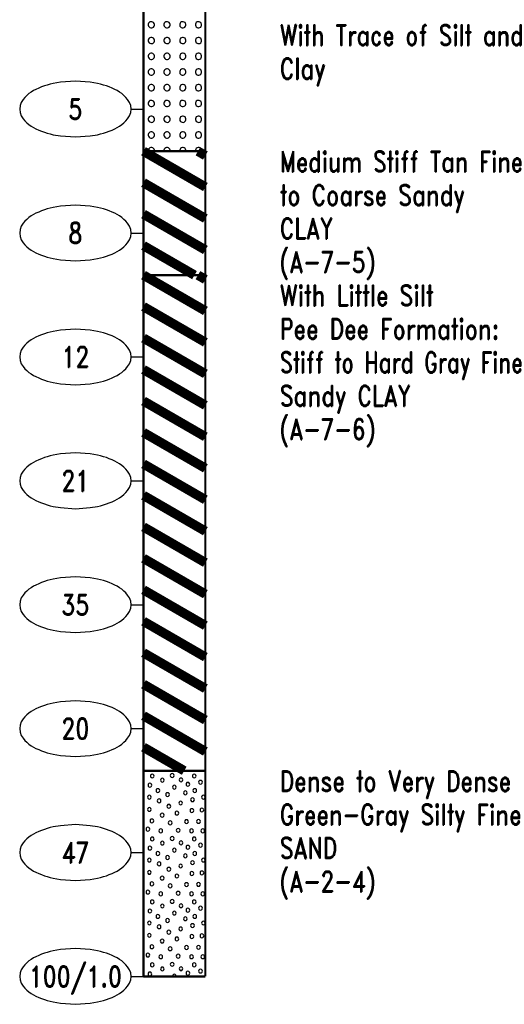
# Model space of a CAD drawing. Extents: x -12 to 877, y 356 to 518.
# Tile 1 of 9: x -12 to 27, y 356 to 436. Entities that reach past the tile are written whole.
import ezdxf
from ezdxf.enums import TextEntityAlignment as Align

# ---------------------------------------------------------------- set-up
doc = ezdxf.new("R2010")
doc.units = 0
doc.linetypes.add('Solid', pattern=[0])
doc.layers.get('0').update_dxf_attribs({"linetype": 'Solid'})
doc.layers.add('EB1-A', color=1, linetype='Solid')
doc.styles.add('ROMAND', font='romand', dxfattribs={"height": 1})

# ---------------------------------------------------------------- blocks, each defined once
blk = doc.blocks.new('DGRFC_NCDOT$NVALUE$ELLIPS')
at = {"color": 7, "linetype": 'Solid'}
blk.add_lwpolyline([(0, -2.5), (1.337, -2.407), (1.998, -2.292), (2.262, -2.231), (2.524, -2.16), (2.783, -2.078), (3.038, -1.985), (3.289, -1.882), (3.536, -1.768), (3.755, -1.657), (3.965, -1.529), (4.165, -1.386), (4.353, -1.227), (4.528, -1.054), (4.689, -0.869), (4.858, -0.606), (4.964, -0.311), (5, 0), (4.964, 0.311), (4.858, 0.606), (4.689, 0.869), (4.528, 1.054), (4.353, 1.227), (4.165, 1.386), (3.965, 1.529), (3.755, 1.657), (3.536, 1.768), (3.289, 1.882), (3.038, 1.985), (2.783, 2.078), (2.524, 2.16), (2.262, 2.231), (1.998, 2.292), (1.337, 2.407), (0, 2.5), (-1.337, 2.407), (-1.998, 2.292), (-2.262, 2.231), (-2.524, 2.16), (-2.783, 2.078), (-3.038, 1.985), (-3.289, 1.882), (-3.536, 1.768), (-3.755, 1.657), (-3.965, 1.529), (-4.165, 1.386), (-4.353, 1.227), (-4.528, 1.054), (-4.689, 0.869), (-4.858, 0.606), (-4.964, 0.311), (-5, 0), (-4.964, -0.311), (-4.858, -0.606), (-4.689, -0.869), (-4.528, -1.054), (-4.353, -1.227), (-4.165, -1.386), (-3.965, -1.529), (-3.755, -1.657), (-3.536, -1.768), (-3.289, -1.882), (-3.038, -1.985), (-2.783, -2.078), (-2.524, -2.16), (-2.262, -2.231), (-1.998, -2.292), (-1.337, -2.407), (0, -2.5)], dxfattribs=at)

msp = doc.modelspace()

# ---------------------------------------------------------------- linework, layer by layer
at = {"layer": 'EB1-A', "color": 7, "linetype": 'Solid', "const_width": 0.178}
for points in [[(-2.5, 446), (-2.5, 425)], [(2.5, 425), (2.5, 446)], [(-2.5, 425), (2.5, 425)], [(-2.5, 425), (-2.5, 415)], [(2.5, 415), (2.5, 425)], [(-2.5, 415), (2.5, 415)], [(-2.5, 415), (-2.5, 375)], [(2.5, 375), (2.5, 415)], [(-2.5, 375), (2.5, 375)], [(-2.5, 375), (-2.5, 358.4)], [(2.5, 358.4), (2.5, 375)], [(-2.5, 358.4), (2.5, 358.4)]]:
    msp.add_lwpolyline(points, dxfattribs=at)
at = {"layer": 'EB1-A', "color": 2, "linetype": 'Solid'}
for points in [[(-1.611, 435.205), (-1.614, 435.245), (-1.638, 435.32), (-1.684, 435.384), (-1.748, 435.431), (-1.823, 435.456), (-1.902, 435.456), (-1.978, 435.433), (-2.042, 435.387), (-2.09, 435.324), (-2.115, 435.249), (-2.117, 435.17), (-2.094, 435.094), (-2.049, 435.029), (-1.986, 434.981), (-1.911, 434.955), (-1.832, 434.953), (-1.756, 434.975), (-1.691, 435.02), (-1.642, 435.082), (-1.615, 435.157), (-1.611, 435.205)], [(-0.341, 435.205), (-0.344, 435.245), (-0.368, 435.32), (-0.414, 435.384), (-0.478, 435.431), (-0.553, 435.456), (-0.632, 435.456), (-0.708, 435.433), (-0.772, 435.387), (-0.82, 435.324), (-0.845, 435.249), (-0.847, 435.17), (-0.824, 435.094), (-0.779, 435.029), (-0.716, 434.981), (-0.641, 434.955), (-0.562, 434.953), (-0.486, 434.975), (-0.421, 435.02), (-0.372, 435.082), (-0.345, 435.157), (-0.341, 435.205)], [(0.929, 435.205), (0.926, 435.245), (0.902, 435.32), (0.856, 435.384), (0.792, 435.431), (0.717, 435.456), (0.638, 435.456), (0.562, 435.433), (0.498, 435.387), (0.45, 435.324), (0.425, 435.249), (0.423, 435.17), (0.446, 435.094), (0.491, 435.029), (0.554, 434.981), (0.629, 434.955), (0.708, 434.953), (0.784, 434.975), (0.849, 435.02), (0.898, 435.082), (0.925, 435.157), (0.929, 435.205)], [(2.199, 435.205), (2.196, 435.245), (2.172, 435.32), (2.126, 435.384), (2.062, 435.431), (1.987, 435.456), (1.908, 435.456), (1.832, 435.433), (1.768, 435.387), (1.72, 435.324), (1.695, 435.249), (1.693, 435.17), (1.716, 435.094), (1.761, 435.029), (1.824, 434.981), (1.899, 434.955), (1.978, 434.953), (2.054, 434.975), (2.119, 435.02), (2.168, 435.082), (2.195, 435.157), (2.199, 435.205)], [(-1.611, 433.935), (-1.614, 433.975), (-1.638, 434.05), (-1.684, 434.114), (-1.748, 434.161), (-1.823, 434.186), (-1.902, 434.186), (-1.978, 434.163), (-2.042, 434.117), (-2.09, 434.054), (-2.115, 433.979), (-2.117, 433.9), (-2.094, 433.824), (-2.049, 433.759), (-1.986, 433.711), (-1.911, 433.685), (-1.832, 433.683), (-1.756, 433.705), (-1.691, 433.75), (-1.642, 433.812), (-1.615, 433.887), (-1.611, 433.935)], [(-0.341, 433.935), (-0.344, 433.975), (-0.368, 434.05), (-0.414, 434.114), (-0.478, 434.161), (-0.553, 434.186), (-0.632, 434.186), (-0.708, 434.163), (-0.772, 434.117), (-0.82, 434.054), (-0.845, 433.979), (-0.847, 433.9), (-0.824, 433.824), (-0.779, 433.759), (-0.716, 433.711), (-0.641, 433.685), (-0.562, 433.683), (-0.486, 433.705), (-0.421, 433.75), (-0.372, 433.812), (-0.345, 433.887), (-0.341, 433.935)], [(0.929, 433.935), (0.926, 433.975), (0.902, 434.05), (0.856, 434.114), (0.792, 434.161), (0.717, 434.186), (0.638, 434.186), (0.562, 434.163), (0.498, 434.117), (0.45, 434.054), (0.425, 433.979), (0.423, 433.9), (0.446, 433.824), (0.491, 433.759), (0.554, 433.711), (0.629, 433.685), (0.708, 433.683), (0.784, 433.705), (0.849, 433.75), (0.898, 433.812), (0.925, 433.887), (0.929, 433.935)], [(2.199, 433.935), (2.196, 433.975), (2.172, 434.05), (2.126, 434.114), (2.062, 434.161), (1.987, 434.186), (1.908, 434.186), (1.832, 434.163), (1.768, 434.117), (1.72, 434.054), (1.695, 433.979), (1.693, 433.9), (1.716, 433.824), (1.761, 433.759), (1.824, 433.711), (1.899, 433.685), (1.978, 433.683), (2.054, 433.705), (2.119, 433.75), (2.168, 433.812), (2.195, 433.887), (2.199, 433.935)], [(-1.611, 432.665), (-1.614, 432.705), (-1.638, 432.78), (-1.684, 432.844), (-1.748, 432.891), (-1.823, 432.916), (-1.902, 432.916), (-1.978, 432.893), (-2.042, 432.847), (-2.09, 432.784), (-2.115, 432.709), (-2.117, 432.63), (-2.094, 432.554), (-2.049, 432.489), (-1.986, 432.441), (-1.911, 432.415), (-1.832, 432.413), (-1.756, 432.435), (-1.691, 432.48), (-1.642, 432.542), (-1.615, 432.617), (-1.611, 432.665)], [(-0.341, 432.665), (-0.344, 432.705), (-0.368, 432.78), (-0.414, 432.844), (-0.478, 432.891), (-0.553, 432.916), (-0.632, 432.916), (-0.708, 432.893), (-0.772, 432.847), (-0.82, 432.784), (-0.845, 432.709), (-0.847, 432.63), (-0.824, 432.554), (-0.779, 432.489), (-0.716, 432.441), (-0.641, 432.415), (-0.562, 432.413), (-0.486, 432.435), (-0.421, 432.48), (-0.372, 432.542), (-0.345, 432.617), (-0.341, 432.665)], [(0.929, 432.665), (0.926, 432.705), (0.902, 432.78), (0.856, 432.844), (0.792, 432.891), (0.717, 432.916), (0.638, 432.916), (0.562, 432.893), (0.498, 432.847), (0.45, 432.784), (0.425, 432.709), (0.423, 432.63), (0.446, 432.554), (0.491, 432.489), (0.554, 432.441), (0.629, 432.415), (0.708, 432.413), (0.784, 432.435), (0.849, 432.48), (0.898, 432.542), (0.925, 432.617), (0.929, 432.665)], [(2.199, 432.665), (2.196, 432.705), (2.172, 432.78), (2.126, 432.844), (2.062, 432.891), (1.987, 432.916), (1.908, 432.916), (1.832, 432.893), (1.768, 432.847), (1.72, 432.784), (1.695, 432.709), (1.693, 432.63), (1.716, 432.554), (1.761, 432.489), (1.824, 432.441), (1.899, 432.415), (1.978, 432.413), (2.054, 432.435), (2.119, 432.48), (2.168, 432.542), (2.195, 432.617), (2.199, 432.665)], [(-1.611, 431.395), (-1.614, 431.435), (-1.638, 431.51), (-1.684, 431.574), (-1.748, 431.621), (-1.823, 431.646), (-1.902, 431.646), (-1.978, 431.623), (-2.042, 431.577), (-2.09, 431.514), (-2.115, 431.439), (-2.117, 431.36), (-2.094, 431.284), (-2.049, 431.219), (-1.986, 431.171), (-1.911, 431.145), (-1.832, 431.143), (-1.756, 431.165), (-1.691, 431.21), (-1.642, 431.272), (-1.615, 431.347), (-1.611, 431.395)], [(-0.341, 431.395), (-0.344, 431.435), (-0.368, 431.51), (-0.414, 431.574), (-0.478, 431.621), (-0.553, 431.646), (-0.632, 431.646), (-0.708, 431.623), (-0.772, 431.577), (-0.82, 431.514), (-0.845, 431.439), (-0.847, 431.36), (-0.824, 431.284), (-0.779, 431.219), (-0.716, 431.171), (-0.641, 431.145), (-0.562, 431.143), (-0.486, 431.165), (-0.421, 431.21), (-0.372, 431.272), (-0.345, 431.347), (-0.341, 431.395)], [(0.929, 431.395), (0.926, 431.435), (0.902, 431.51), (0.856, 431.574), (0.792, 431.621), (0.717, 431.646), (0.638, 431.646), (0.562, 431.623), (0.498, 431.577), (0.45, 431.514), (0.425, 431.439), (0.423, 431.36), (0.446, 431.284), (0.491, 431.219), (0.554, 431.171), (0.629, 431.145), (0.708, 431.143), (0.784, 431.165), (0.849, 431.21), (0.898, 431.272), (0.925, 431.347), (0.929, 431.395)], [(2.199, 431.395), (2.196, 431.435), (2.172, 431.51), (2.126, 431.574), (2.062, 431.621), (1.987, 431.646), (1.908, 431.646), (1.832, 431.623), (1.768, 431.577), (1.72, 431.514), (1.695, 431.439), (1.693, 431.36), (1.716, 431.284), (1.761, 431.219), (1.824, 431.171), (1.899, 431.145), (1.978, 431.143), (2.054, 431.165), (2.119, 431.21), (2.168, 431.272), (2.195, 431.347), (2.199, 431.395)], [(-1.611, 430.125), (-1.614, 430.165), (-1.638, 430.24), (-1.684, 430.304), (-1.748, 430.351), (-1.823, 430.376), (-1.902, 430.376), (-1.978, 430.353), (-2.042, 430.307), (-2.09, 430.244), (-2.115, 430.169), (-2.117, 430.09), (-2.094, 430.014), (-2.049, 429.949), (-1.986, 429.901), (-1.911, 429.875), (-1.832, 429.873), (-1.756, 429.895), (-1.691, 429.94), (-1.642, 430.002), (-1.615, 430.077), (-1.611, 430.125)], [(-0.341, 430.125), (-0.344, 430.165), (-0.368, 430.24), (-0.414, 430.304), (-0.478, 430.351), (-0.553, 430.376), (-0.632, 430.376), (-0.708, 430.353), (-0.772, 430.307), (-0.82, 430.244), (-0.845, 430.169), (-0.847, 430.09), (-0.824, 430.014), (-0.779, 429.949), (-0.716, 429.901), (-0.641, 429.875), (-0.562, 429.873), (-0.486, 429.895), (-0.421, 429.94), (-0.372, 430.002), (-0.345, 430.077), (-0.341, 430.125)], [(0.929, 430.125), (0.926, 430.165), (0.902, 430.24), (0.856, 430.304), (0.792, 430.351), (0.717, 430.376), (0.638, 430.376), (0.562, 430.353), (0.498, 430.307), (0.45, 430.244), (0.425, 430.169), (0.423, 430.09), (0.446, 430.014), (0.491, 429.949), (0.554, 429.901), (0.629, 429.875), (0.708, 429.873), (0.784, 429.895), (0.849, 429.94), (0.898, 430.002), (0.925, 430.077), (0.929, 430.125)], [(2.199, 430.125), (2.196, 430.165), (2.172, 430.24), (2.126, 430.304), (2.062, 430.351), (1.987, 430.376), (1.908, 430.376), (1.832, 430.353), (1.768, 430.307), (1.72, 430.244), (1.695, 430.169), (1.693, 430.09), (1.716, 430.014), (1.761, 429.949), (1.824, 429.901), (1.899, 429.875), (1.978, 429.873), (2.054, 429.895), (2.119, 429.94), (2.168, 430.002), (2.195, 430.077), (2.199, 430.125)], [(-1.611, 428.855), (-1.614, 428.895), (-1.638, 428.97), (-1.684, 429.034), (-1.748, 429.081), (-1.823, 429.106), (-1.902, 429.106), (-1.978, 429.083), (-2.042, 429.037), (-2.09, 428.974), (-2.115, 428.899), (-2.117, 428.82), (-2.094, 428.744), (-2.049, 428.679), (-1.986, 428.631), (-1.911, 428.605), (-1.832, 428.603), (-1.756, 428.625), (-1.691, 428.67), (-1.642, 428.732), (-1.615, 428.807), (-1.611, 428.855)], [(-0.341, 428.855), (-0.344, 428.895), (-0.368, 428.97), (-0.414, 429.034), (-0.478, 429.081), (-0.553, 429.106), (-0.632, 429.106), (-0.708, 429.083), (-0.772, 429.037), (-0.82, 428.974), (-0.845, 428.899), (-0.847, 428.82), (-0.824, 428.744), (-0.779, 428.679), (-0.716, 428.631), (-0.641, 428.605), (-0.562, 428.603), (-0.486, 428.625), (-0.421, 428.67), (-0.372, 428.732), (-0.345, 428.807), (-0.341, 428.855)], [(0.929, 428.855), (0.926, 428.895), (0.902, 428.97), (0.856, 429.034), (0.792, 429.081), (0.717, 429.106), (0.638, 429.106), (0.562, 429.083), (0.498, 429.037), (0.45, 428.974), (0.425, 428.899), (0.423, 428.82), (0.446, 428.744), (0.491, 428.679), (0.554, 428.631), (0.629, 428.605), (0.708, 428.603), (0.784, 428.625), (0.849, 428.67), (0.898, 428.732), (0.925, 428.807), (0.929, 428.855)], [(2.199, 428.855), (2.196, 428.895), (2.172, 428.97), (2.126, 429.034), (2.062, 429.081), (1.987, 429.106), (1.908, 429.106), (1.832, 429.083), (1.768, 429.037), (1.72, 428.974), (1.695, 428.899), (1.693, 428.82), (1.716, 428.744), (1.761, 428.679), (1.824, 428.631), (1.899, 428.605), (1.978, 428.603), (2.054, 428.625), (2.119, 428.67), (2.168, 428.732), (2.195, 428.807), (2.199, 428.855)], [(-1.611, 427.585), (-1.614, 427.625), (-1.638, 427.7), (-1.684, 427.764), (-1.748, 427.811), (-1.823, 427.836), (-1.902, 427.836), (-1.978, 427.813), (-2.042, 427.767), (-2.09, 427.704), (-2.115, 427.629), (-2.117, 427.55), (-2.094, 427.474), (-2.049, 427.409), (-1.986, 427.361), (-1.911, 427.335), (-1.832, 427.333), (-1.756, 427.355), (-1.691, 427.4), (-1.642, 427.462), (-1.615, 427.537), (-1.611, 427.585)], [(-0.341, 427.585), (-0.344, 427.625), (-0.368, 427.7), (-0.414, 427.764), (-0.478, 427.811), (-0.553, 427.836), (-0.632, 427.836), (-0.708, 427.813), (-0.772, 427.767), (-0.82, 427.704), (-0.845, 427.629), (-0.847, 427.55), (-0.824, 427.474), (-0.779, 427.409), (-0.716, 427.361), (-0.641, 427.335), (-0.562, 427.333), (-0.486, 427.355), (-0.421, 427.4), (-0.372, 427.462), (-0.345, 427.537), (-0.341, 427.585)], [(0.929, 427.585), (0.926, 427.625), (0.902, 427.7), (0.856, 427.764), (0.792, 427.811), (0.717, 427.836), (0.638, 427.836), (0.562, 427.813), (0.498, 427.767), (0.45, 427.704), (0.425, 427.629), (0.423, 427.55), (0.446, 427.474), (0.491, 427.409), (0.554, 427.361), (0.629, 427.335), (0.708, 427.333), (0.784, 427.355), (0.849, 427.4), (0.898, 427.462), (0.925, 427.537), (0.929, 427.585)], [(2.199, 427.585), (2.196, 427.625), (2.172, 427.7), (2.126, 427.764), (2.062, 427.811), (1.987, 427.836), (1.908, 427.836), (1.832, 427.813), (1.768, 427.767), (1.72, 427.704), (1.695, 427.629), (1.693, 427.55), (1.716, 427.474), (1.761, 427.409), (1.824, 427.361), (1.899, 427.335), (1.978, 427.333), (2.054, 427.355), (2.119, 427.4), (2.168, 427.462), (2.195, 427.537), (2.199, 427.585)], [(-1.611, 426.315), (-1.614, 426.355), (-1.638, 426.43), (-1.684, 426.494), (-1.748, 426.541), (-1.823, 426.566), (-1.902, 426.566), (-1.978, 426.543), (-2.042, 426.497), (-2.09, 426.434), (-2.115, 426.359), (-2.117, 426.28), (-2.094, 426.204), (-2.049, 426.139), (-1.986, 426.091), (-1.911, 426.065), (-1.832, 426.063), (-1.756, 426.085), (-1.691, 426.13), (-1.642, 426.192), (-1.615, 426.267), (-1.611, 426.315)], [(-0.341, 426.315), (-0.344, 426.355), (-0.368, 426.43), (-0.414, 426.494), (-0.478, 426.541), (-0.553, 426.566), (-0.632, 426.566), (-0.708, 426.543), (-0.772, 426.497), (-0.82, 426.434), (-0.845, 426.359), (-0.847, 426.28), (-0.824, 426.204), (-0.779, 426.139), (-0.716, 426.091), (-0.641, 426.065), (-0.562, 426.063), (-0.486, 426.085), (-0.421, 426.13), (-0.372, 426.192), (-0.345, 426.267), (-0.341, 426.315)], [(0.929, 426.315), (0.926, 426.355), (0.902, 426.43), (0.856, 426.494), (0.792, 426.541), (0.717, 426.566), (0.638, 426.566), (0.562, 426.543), (0.498, 426.497), (0.45, 426.434), (0.425, 426.359), (0.423, 426.28), (0.446, 426.204), (0.491, 426.139), (0.554, 426.091), (0.629, 426.065), (0.708, 426.063), (0.784, 426.085), (0.849, 426.13), (0.898, 426.192), (0.925, 426.267), (0.929, 426.315)], [(2.199, 426.315), (2.196, 426.355), (2.172, 426.43), (2.126, 426.494), (2.062, 426.541), (1.987, 426.566), (1.908, 426.566), (1.832, 426.543), (1.768, 426.497), (1.72, 426.434), (1.695, 426.359), (1.693, 426.28), (1.716, 426.204), (1.761, 426.139), (1.824, 426.091), (1.899, 426.065), (1.978, 426.063), (2.054, 426.085), (2.119, 426.13), (2.168, 426.192), (2.195, 426.267), (2.199, 426.315)], [(-1.611, 425.045), (-1.614, 425.085), (-1.638, 425.16), (-1.684, 425.224), (-1.748, 425.271), (-1.823, 425.296), (-1.902, 425.296), (-1.978, 425.273), (-2.042, 425.227), (-2.09, 425.164), (-2.115, 425.089), (-2.117, 425.01), (-2.114, 425), (-1.615, 425), (-1.611, 425.045)], [(-0.341, 425.045), (-0.344, 425.085), (-0.368, 425.16), (-0.414, 425.224), (-0.478, 425.271), (-0.553, 425.296), (-0.632, 425.296), (-0.708, 425.273), (-0.772, 425.227), (-0.82, 425.164), (-0.845, 425.089), (-0.847, 425.01), (-0.844, 425), (-0.345, 425), (-0.341, 425.045)], [(0.929, 425.045), (0.926, 425.085), (0.902, 425.16), (0.856, 425.224), (0.792, 425.271), (0.717, 425.296), (0.638, 425.296), (0.562, 425.273), (0.498, 425.227), (0.45, 425.164), (0.425, 425.089), (0.423, 425.01), (0.426, 425), (0.925, 425), (0.929, 425.045)], [(2.199, 425.045), (2.196, 425.085), (2.172, 425.16), (2.126, 425.224), (2.062, 425.271), (1.987, 425.296), (1.908, 425.296), (1.832, 425.273), (1.768, 425.227), (1.72, 425.164), (1.695, 425.089), (1.693, 425.01), (1.696, 425), (2.195, 425), (2.199, 425.045)], [(-1.636, 374.575), (-1.657, 374.651), (-1.712, 374.707), (-1.789, 374.727), (-1.865, 374.707), (-1.921, 374.651), (-1.941, 374.575), (-1.921, 374.499), (-1.865, 374.443), (-1.789, 374.422), (-1.712, 374.443), (-1.657, 374.499), (-1.636, 374.575)], [(-0.826, 374.244), (-0.847, 374.32), (-0.902, 374.376), (-0.979, 374.397), (-1.055, 374.376), (-1.111, 374.32), (-1.131, 374.244), (-1.111, 374.168), (-1.055, 374.112), (-0.979, 374.092), (-0.902, 374.112), (-0.847, 374.168), (-0.826, 374.244)], [(-0.034, 374.614), (-0.055, 374.69), (-0.11, 374.746), (-0.187, 374.766), (-0.263, 374.746), (-0.319, 374.69), (-0.339, 374.614), (-0.319, 374.538), (-0.263, 374.482), (-0.187, 374.462), (-0.11, 374.482), (-0.055, 374.538), (-0.034, 374.614)], [(0.684, 374.262), (0.663, 374.338), (0.608, 374.394), (0.531, 374.415), (0.455, 374.394), (0.399, 374.338), (0.379, 374.262), (0.399, 374.186), (0.455, 374.13), (0.531, 374.11), (0.608, 374.13), (0.663, 374.186), (0.684, 374.262)], [(1.753, 374.575), (1.733, 374.651), (1.677, 374.707), (1.601, 374.727), (1.524, 374.707), (1.469, 374.651), (1.448, 374.575), (1.469, 374.498), (1.524, 374.443), (1.601, 374.422), (1.677, 374.443), (1.733, 374.498), (1.753, 374.575)], [(-1.829, 373.839), (-1.849, 373.915), (-1.905, 373.971), (-1.981, 373.991), (-2.057, 373.971), (-2.113, 373.915), (-2.133, 373.839), (-2.113, 373.763), (-2.057, 373.707), (-1.981, 373.687), (-1.905, 373.707), (-1.849, 373.763), (-1.829, 373.839)], [(-1.183, 373.402), (-1.203, 373.478), (-1.259, 373.534), (-1.335, 373.554), (-1.411, 373.534), (-1.467, 373.478), (-1.488, 373.402), (-1.467, 373.326), (-1.411, 373.27), (-1.335, 373.249), (-1.259, 373.27), (-1.203, 373.326), (-1.183, 373.402)], [(0.144, 373.673), (0.123, 373.749), (0.067, 373.805), (-0.009, 373.825), (-0.085, 373.805), (-0.141, 373.749), (-0.161, 373.673), (-0.141, 373.596), (-0.085, 373.541), (-0.009, 373.52), (0.067, 373.541), (0.123, 373.596), (0.144, 373.673)], [(1.24, 373.908), (1.22, 373.984), (1.164, 374.04), (1.088, 374.06), (1.012, 374.04), (0.956, 373.984), (0.936, 373.908), (0.956, 373.831), (1.012, 373.776), (1.088, 373.755), (1.164, 373.776), (1.22, 373.831), (1.24, 373.908)], [(1.795, 373.402), (1.774, 373.478), (1.718, 373.534), (1.642, 373.554), (1.566, 373.534), (1.51, 373.478), (1.49, 373.402), (1.51, 373.326), (1.566, 373.27), (1.642, 373.249), (1.718, 373.27), (1.774, 373.326), (1.795, 373.402)], [(2.255, 374.07), (2.234, 374.147), (2.179, 374.202), (2.102, 374.223), (2.026, 374.202), (1.97, 374.147), (1.95, 374.07), (1.97, 373.994), (2.026, 373.938), (2.102, 373.918), (2.179, 373.938), (2.234, 373.994), (2.255, 374.07)], [(-1.874, 372.87), (-1.895, 372.947), (-1.95, 373.002), (-2.027, 373.023), (-2.103, 373.002), (-2.159, 372.947), (-2.179, 372.87), (-2.159, 372.794), (-2.103, 372.738), (-2.027, 372.718), (-1.95, 372.738), (-1.895, 372.794), (-1.874, 372.87)], [(-1.091, 372.57), (-1.112, 372.647), (-1.167, 372.702), (-1.244, 372.723), (-1.32, 372.702), (-1.376, 372.647), (-1.396, 372.57), (-1.376, 372.494), (-1.32, 372.438), (-1.244, 372.418), (-1.167, 372.438), (-1.112, 372.494), (-1.091, 372.57)], [(-0.4, 373.079), (-0.42, 373.155), (-0.476, 373.211), (-0.552, 373.231), (-0.628, 373.211), (-0.684, 373.155), (-0.704, 373.079), (-0.684, 373.003), (-0.628, 372.947), (-0.552, 372.926), (-0.476, 372.947), (-0.42, 373.003), (-0.4, 373.079)], [(1.032, 373.216), (1.011, 373.292), (0.956, 373.348), (0.879, 373.369), (0.803, 373.348), (0.747, 373.292), (0.727, 373.216), (0.747, 373.14), (0.803, 373.084), (0.879, 373.064), (0.956, 373.084), (1.011, 373.14), (1.032, 373.216)], [(1.609, 372.662), (1.589, 372.738), (1.533, 372.794), (1.457, 372.814), (1.38, 372.794), (1.325, 372.738), (1.304, 372.662), (1.325, 372.586), (1.38, 372.53), (1.457, 372.509), (1.533, 372.53), (1.589, 372.586), (1.609, 372.662)], [(2.486, 372.87), (2.466, 372.947), (2.41, 373.002), (2.334, 373.023), (2.258, 373.002), (2.202, 372.947), (2.181, 372.87), (2.202, 372.794), (2.258, 372.738), (2.334, 372.718), (2.41, 372.738), (2.466, 372.794), (2.486, 372.87)], [(-1.874, 371.879), (-1.895, 371.955), (-1.95, 372.011), (-2.027, 372.031), (-2.103, 372.011), (-2.159, 371.955), (-2.179, 371.879), (-2.159, 371.803), (-2.103, 371.747), (-2.027, 371.726), (-1.95, 371.747), (-1.895, 371.803), (-1.874, 371.879)], [(-0.303, 372.133), (-0.323, 372.209), (-0.379, 372.265), (-0.455, 372.285), (-0.532, 372.265), (-0.587, 372.209), (-0.608, 372.133), (-0.587, 372.057), (-0.532, 372.001), (-0.455, 371.981), (-0.379, 372.001), (-0.323, 372.057), (-0.303, 372.133)], [(0.653, 372.395), (0.633, 372.471), (0.577, 372.527), (0.501, 372.547), (0.424, 372.527), (0.369, 372.471), (0.348, 372.395), (0.369, 372.319), (0.424, 372.263), (0.501, 372.242), (0.577, 372.263), (0.633, 372.319), (0.653, 372.395)], [(1.563, 371.785), (1.543, 371.861), (1.487, 371.917), (1.411, 371.937), (1.335, 371.917), (1.279, 371.861), (1.258, 371.785), (1.279, 371.708), (1.335, 371.653), (1.411, 371.632), (1.487, 371.653), (1.543, 371.708), (1.563, 371.785)], [(2.372, 371.833), (2.351, 371.909), (2.296, 371.965), (2.219, 371.985), (2.143, 371.965), (2.087, 371.909), (2.067, 371.833), (2.087, 371.757), (2.143, 371.701), (2.219, 371.681), (2.296, 371.701), (2.351, 371.757), (2.372, 371.833)], [(-0.837, 371.416), (-0.857, 371.492), (-0.913, 371.548), (-0.989, 371.568), (-1.066, 371.548), (-1.121, 371.492), (-1.142, 371.416), (-1.121, 371.34), (-1.066, 371.284), (-0.989, 371.264), (-0.913, 371.284), (-0.857, 371.34), (-0.837, 371.416)], [(0.353, 371.584), (0.333, 371.66), (0.277, 371.716), (0.201, 371.736), (0.124, 371.716), (0.069, 371.66), (0.048, 371.584), (0.069, 371.508), (0.124, 371.452), (0.201, 371.431), (0.277, 371.452), (0.333, 371.508), (0.353, 371.584)], [(-1.991, 370.287), (-2.012, 370.363), (-2.067, 370.419), (-2.144, 370.44), (-2.22, 370.419), (-2.276, 370.363), (-2.296, 370.287), (-2.276, 370.211), (-2.22, 370.155), (-2.144, 370.135), (-2.067, 370.155), (-2.012, 370.211), (-1.991, 370.287)], [(-1.668, 370.953), (-1.689, 371.029), (-1.745, 371.085), (-1.821, 371.106), (-1.897, 371.085), (-1.953, 371.029), (-1.973, 370.953), (-1.953, 370.877), (-1.897, 370.821), (-1.821, 370.801), (-1.745, 370.821), (-1.689, 370.877), (-1.668, 370.953)], [(-0.191, 370.793), (-0.212, 370.869), (-0.267, 370.925), (-0.344, 370.945), (-0.42, 370.925), (-0.476, 370.869), (-0.496, 370.793), (-0.476, 370.717), (-0.42, 370.661), (-0.344, 370.641), (-0.267, 370.661), (-0.212, 370.717), (-0.191, 370.793)], [(0.455, 370.193), (0.434, 370.269), (0.378, 370.325), (0.302, 370.345), (0.226, 370.325), (0.17, 370.269), (0.15, 370.193), (0.17, 370.117), (0.226, 370.061), (0.302, 370.041), (0.378, 370.061), (0.434, 370.117), (0.455, 370.193)], [(1.123, 370.895), (1.103, 370.971), (1.047, 371.027), (0.971, 371.047), (0.895, 371.027), (0.839, 370.971), (0.819, 370.895), (0.839, 370.819), (0.895, 370.763), (0.971, 370.742), (1.047, 370.763), (1.103, 370.819), (1.123, 370.895)], [(2.095, 370.91), (2.074, 370.986), (2.018, 371.042), (1.942, 371.062), (1.866, 371.042), (1.81, 370.986), (1.79, 370.91), (1.81, 370.834), (1.866, 370.778), (1.942, 370.758), (2.018, 370.778), (2.074, 370.834), (2.095, 370.91)], [(-1.636, 369.495), (-1.657, 369.571), (-1.712, 369.627), (-1.789, 369.647), (-1.865, 369.627), (-1.921, 369.571), (-1.941, 369.495), (-1.921, 369.419), (-1.865, 369.363), (-1.789, 369.342), (-1.712, 369.363), (-1.657, 369.419), (-1.636, 369.495)], [(-0.954, 370.147), (-0.974, 370.223), (-1.03, 370.279), (-1.106, 370.3), (-1.182, 370.279), (-1.238, 370.223), (-1.259, 370.147), (-1.238, 370.071), (-1.182, 370.015), (-1.106, 369.995), (-1.03, 370.015), (-0.974, 370.071), (-0.954, 370.147)], [(-0.034, 369.534), (-0.055, 369.61), (-0.11, 369.666), (-0.187, 369.686), (-0.263, 369.666), (-0.319, 369.61), (-0.339, 369.534), (-0.319, 369.458), (-0.263, 369.402), (-0.187, 369.382), (-0.11, 369.402), (-0.055, 369.458), (-0.034, 369.534)], [(1.54, 370.147), (1.52, 370.223), (1.464, 370.279), (1.388, 370.3), (1.312, 370.279), (1.256, 370.223), (1.236, 370.147), (1.256, 370.071), (1.312, 370.015), (1.388, 369.995), (1.464, 370.015), (1.52, 370.071), (1.54, 370.147)], [(1.753, 369.495), (1.733, 369.571), (1.677, 369.627), (1.601, 369.647), (1.524, 369.627), (1.469, 369.571), (1.448, 369.495), (1.469, 369.418), (1.524, 369.363), (1.601, 369.342), (1.677, 369.363), (1.733, 369.418), (1.753, 369.495)], [(2.44, 370.147), (2.42, 370.223), (2.364, 370.279), (2.288, 370.3), (2.212, 370.279), (2.156, 370.223), (2.136, 370.147), (2.156, 370.071), (2.212, 370.015), (2.288, 369.995), (2.364, 370.015), (2.42, 370.071), (2.44, 370.147)], [(-1.829, 368.759), (-1.849, 368.835), (-1.905, 368.891), (-1.981, 368.911), (-2.057, 368.891), (-2.113, 368.835), (-2.133, 368.759), (-2.113, 368.683), (-2.057, 368.627), (-1.981, 368.607), (-1.905, 368.627), (-1.849, 368.683), (-1.829, 368.759)], [(-0.826, 369.164), (-0.847, 369.24), (-0.902, 369.296), (-0.979, 369.317), (-1.055, 369.296), (-1.111, 369.24), (-1.131, 369.164), (-1.111, 369.088), (-1.055, 369.032), (-0.979, 369.012), (-0.902, 369.032), (-0.847, 369.088), (-0.826, 369.164)], [(0.144, 368.593), (0.123, 368.669), (0.067, 368.725), (-0.009, 368.745), (-0.085, 368.725), (-0.141, 368.669), (-0.161, 368.593), (-0.141, 368.516), (-0.085, 368.461), (-0.009, 368.44), (0.067, 368.461), (0.123, 368.516), (0.144, 368.593)], [(0.684, 369.182), (0.663, 369.258), (0.608, 369.314), (0.531, 369.335), (0.455, 369.314), (0.399, 369.258), (0.379, 369.182), (0.399, 369.106), (0.455, 369.05), (0.531, 369.03), (0.608, 369.05), (0.663, 369.106), (0.684, 369.182)], [(1.24, 368.828), (1.22, 368.904), (1.164, 368.96), (1.088, 368.98), (1.012, 368.96), (0.956, 368.904), (0.936, 368.828), (0.956, 368.751), (1.012, 368.696), (1.088, 368.675), (1.164, 368.696), (1.22, 368.751), (1.24, 368.828)], [(2.255, 368.99), (2.234, 369.067), (2.179, 369.122), (2.102, 369.143), (2.026, 369.122), (1.97, 369.067), (1.95, 368.99), (1.97, 368.914), (2.026, 368.858), (2.102, 368.838), (2.179, 368.858), (2.234, 368.914), (2.255, 368.99)], [(-1.874, 367.79), (-1.895, 367.867), (-1.95, 367.922), (-2.027, 367.943), (-2.103, 367.922), (-2.159, 367.867), (-2.179, 367.79), (-2.159, 367.714), (-2.103, 367.658), (-2.027, 367.638), (-1.95, 367.658), (-1.895, 367.714), (-1.874, 367.79)], [(-1.183, 368.322), (-1.203, 368.398), (-1.259, 368.454), (-1.335, 368.474), (-1.411, 368.454), (-1.467, 368.398), (-1.488, 368.322), (-1.467, 368.246), (-1.411, 368.19), (-1.335, 368.169), (-1.259, 368.19), (-1.203, 368.246), (-1.183, 368.322)], [(-0.4, 367.999), (-0.42, 368.075), (-0.476, 368.131), (-0.552, 368.151), (-0.628, 368.131), (-0.684, 368.075), (-0.704, 367.999), (-0.684, 367.923), (-0.628, 367.867), (-0.552, 367.846), (-0.476, 367.867), (-0.42, 367.923), (-0.4, 367.999)], [(1.032, 368.136), (1.011, 368.212), (0.956, 368.268), (0.879, 368.289), (0.803, 368.268), (0.747, 368.212), (0.727, 368.136), (0.747, 368.06), (0.803, 368.004), (0.879, 367.984), (0.956, 368.004), (1.011, 368.06), (1.032, 368.136)], [(1.795, 368.322), (1.774, 368.398), (1.718, 368.454), (1.642, 368.474), (1.566, 368.454), (1.51, 368.398), (1.49, 368.322), (1.51, 368.246), (1.566, 368.19), (1.642, 368.169), (1.718, 368.19), (1.774, 368.246), (1.795, 368.322)], [(2.486, 367.79), (2.466, 367.867), (2.41, 367.922), (2.334, 367.943), (2.258, 367.922), (2.202, 367.867), (2.181, 367.79), (2.202, 367.714), (2.258, 367.658), (2.334, 367.638), (2.41, 367.658), (2.466, 367.714), (2.486, 367.79)], [(-1.091, 367.49), (-1.112, 367.567), (-1.167, 367.622), (-1.244, 367.643), (-1.32, 367.622), (-1.376, 367.567), (-1.396, 367.49), (-1.376, 367.414), (-1.32, 367.358), (-1.244, 367.338), (-1.167, 367.358), (-1.112, 367.414), (-1.091, 367.49)], [(-0.303, 367.053), (-0.323, 367.129), (-0.379, 367.185), (-0.455, 367.205), (-0.532, 367.185), (-0.587, 367.129), (-0.608, 367.053), (-0.587, 366.977), (-0.532, 366.921), (-0.455, 366.901), (-0.379, 366.921), (-0.323, 366.977), (-0.303, 367.053)], [(0.653, 367.315), (0.633, 367.391), (0.577, 367.447), (0.501, 367.467), (0.424, 367.447), (0.369, 367.391), (0.348, 367.315), (0.369, 367.239), (0.424, 367.183), (0.501, 367.162), (0.577, 367.183), (0.633, 367.239), (0.653, 367.315)], [(1.609, 367.582), (1.589, 367.658), (1.533, 367.714), (1.457, 367.734), (1.38, 367.714), (1.325, 367.658), (1.304, 367.582), (1.325, 367.506), (1.38, 367.45), (1.457, 367.429), (1.533, 367.45), (1.589, 367.506), (1.609, 367.582)], [(-1.874, 366.799), (-1.895, 366.875), (-1.95, 366.931), (-2.027, 366.951), (-2.103, 366.931), (-2.159, 366.875), (-2.179, 366.799), (-2.159, 366.723), (-2.103, 366.667), (-2.027, 366.646), (-1.95, 366.667), (-1.895, 366.723), (-1.874, 366.799)], [(-0.837, 366.336), (-0.857, 366.412), (-0.913, 366.468), (-0.989, 366.488), (-1.066, 366.468), (-1.121, 366.412), (-1.142, 366.336), (-1.121, 366.26), (-1.066, 366.204), (-0.989, 366.184), (-0.913, 366.204), (-0.857, 366.26), (-0.837, 366.336)], [(0.353, 366.504), (0.333, 366.58), (0.277, 366.636), (0.201, 366.656), (0.124, 366.636), (0.069, 366.58), (0.048, 366.504), (0.069, 366.428), (0.124, 366.372), (0.201, 366.351), (0.277, 366.372), (0.333, 366.428), (0.353, 366.504)], [(1.563, 366.705), (1.543, 366.781), (1.487, 366.837), (1.411, 366.857), (1.335, 366.837), (1.279, 366.781), (1.258, 366.705), (1.279, 366.628), (1.335, 366.573), (1.411, 366.552), (1.487, 366.573), (1.543, 366.628), (1.563, 366.705)], [(2.372, 366.753), (2.351, 366.829), (2.296, 366.885), (2.219, 366.905), (2.143, 366.885), (2.087, 366.829), (2.067, 366.753), (2.087, 366.677), (2.143, 366.621), (2.219, 366.601), (2.296, 366.621), (2.351, 366.677), (2.372, 366.753)], [(-1.668, 365.873), (-1.689, 365.949), (-1.745, 366.005), (-1.821, 366.026), (-1.897, 366.005), (-1.953, 365.949), (-1.973, 365.873), (-1.953, 365.797), (-1.897, 365.741), (-1.821, 365.721), (-1.745, 365.741), (-1.689, 365.797), (-1.668, 365.873)], [(-0.191, 365.713), (-0.212, 365.789), (-0.267, 365.845), (-0.344, 365.865), (-0.42, 365.845), (-0.476, 365.789), (-0.496, 365.713), (-0.476, 365.637), (-0.42, 365.581), (-0.344, 365.561), (-0.267, 365.581), (-0.212, 365.637), (-0.191, 365.713)], [(1.123, 365.815), (1.103, 365.891), (1.047, 365.947), (0.971, 365.967), (0.895, 365.947), (0.839, 365.891), (0.819, 365.815), (0.839, 365.739), (0.895, 365.683), (0.971, 365.662), (1.047, 365.683), (1.103, 365.739), (1.123, 365.815)], [(2.095, 365.83), (2.074, 365.906), (2.018, 365.962), (1.942, 365.982), (1.866, 365.962), (1.81, 365.906), (1.79, 365.83), (1.81, 365.754), (1.866, 365.698), (1.942, 365.678), (2.018, 365.698), (2.074, 365.754), (2.095, 365.83)], [(-1.991, 365.207), (-2.012, 365.283), (-2.067, 365.339), (-2.144, 365.36), (-2.22, 365.339), (-2.276, 365.283), (-2.296, 365.207), (-2.276, 365.131), (-2.22, 365.075), (-2.144, 365.055), (-2.067, 365.075), (-2.012, 365.131), (-1.991, 365.207)], [(-0.954, 365.067), (-0.974, 365.143), (-1.03, 365.199), (-1.106, 365.22), (-1.182, 365.199), (-1.238, 365.143), (-1.259, 365.067), (-1.238, 364.991), (-1.182, 364.935), (-1.106, 364.915), (-1.03, 364.935), (-0.974, 364.991), (-0.954, 365.067)], [(0.455, 365.113), (0.434, 365.189), (0.378, 365.245), (0.302, 365.265), (0.226, 365.245), (0.17, 365.189), (0.15, 365.113), (0.17, 365.037), (0.226, 364.981), (0.302, 364.961), (0.378, 364.981), (0.434, 365.037), (0.455, 365.113)], [(1.54, 365.067), (1.52, 365.143), (1.464, 365.199), (1.388, 365.22), (1.312, 365.199), (1.256, 365.143), (1.236, 365.067), (1.256, 364.991), (1.312, 364.935), (1.388, 364.915), (1.464, 364.935), (1.52, 364.991), (1.54, 365.067)], [(2.44, 365.067), (2.42, 365.143), (2.364, 365.199), (2.288, 365.22), (2.212, 365.199), (2.156, 365.143), (2.136, 365.067), (2.156, 364.991), (2.212, 364.935), (2.288, 364.915), (2.364, 364.935), (2.42, 364.991), (2.44, 365.067)], [(-1.636, 364.415), (-1.657, 364.491), (-1.712, 364.547), (-1.789, 364.567), (-1.865, 364.547), (-1.921, 364.491), (-1.941, 364.415), (-1.921, 364.339), (-1.865, 364.283), (-1.789, 364.262), (-1.712, 364.283), (-1.657, 364.339), (-1.636, 364.415)], [(-0.826, 364.084), (-0.847, 364.16), (-0.902, 364.216), (-0.979, 364.237), (-1.055, 364.216), (-1.111, 364.16), (-1.131, 364.084), (-1.111, 364.008), (-1.055, 363.952), (-0.979, 363.932), (-0.902, 363.952), (-0.847, 364.008), (-0.826, 364.084)], [(-0.034, 364.454), (-0.055, 364.53), (-0.11, 364.586), (-0.187, 364.606), (-0.263, 364.586), (-0.319, 364.53), (-0.339, 364.454), (-0.319, 364.378), (-0.263, 364.322), (-0.187, 364.302), (-0.11, 364.322), (-0.055, 364.378), (-0.034, 364.454)], [(0.684, 364.102), (0.663, 364.178), (0.608, 364.234), (0.531, 364.255), (0.455, 364.234), (0.399, 364.178), (0.379, 364.102), (0.399, 364.026), (0.455, 363.97), (0.531, 363.95), (0.608, 363.97), (0.663, 364.026), (0.684, 364.102)], [(1.753, 364.415), (1.733, 364.491), (1.677, 364.547), (1.601, 364.567), (1.524, 364.547), (1.469, 364.491), (1.448, 364.415), (1.469, 364.338), (1.524, 364.283), (1.601, 364.262), (1.677, 364.283), (1.733, 364.338), (1.753, 364.415)], [(2.255, 363.91), (2.234, 363.987), (2.179, 364.042), (2.102, 364.063), (2.026, 364.042), (1.97, 363.987), (1.95, 363.91), (1.97, 363.834), (2.026, 363.778), (2.102, 363.758), (2.179, 363.778), (2.234, 363.834), (2.255, 363.91)], [(-1.829, 363.679), (-1.849, 363.755), (-1.905, 363.811), (-1.981, 363.831), (-2.057, 363.811), (-2.113, 363.755), (-2.133, 363.679), (-2.113, 363.603), (-2.057, 363.547), (-1.981, 363.527), (-1.905, 363.547), (-1.849, 363.603), (-1.829, 363.679)], [(-1.183, 363.242), (-1.203, 363.318), (-1.259, 363.374), (-1.335, 363.394), (-1.411, 363.374), (-1.467, 363.318), (-1.488, 363.242), (-1.467, 363.166), (-1.411, 363.11), (-1.335, 363.089), (-1.259, 363.11), (-1.203, 363.166), (-1.183, 363.242)], [(0.144, 363.513), (0.123, 363.589), (0.067, 363.645), (-0.009, 363.665), (-0.085, 363.645), (-0.141, 363.589), (-0.161, 363.513), (-0.141, 363.436), (-0.085, 363.381), (-0.009, 363.36), (0.067, 363.381), (0.123, 363.436), (0.144, 363.513)], [(1.032, 363.056), (1.011, 363.132), (0.956, 363.188), (0.879, 363.209), (0.803, 363.188), (0.747, 363.132), (0.727, 363.056), (0.747, 362.98), (0.803, 362.924), (0.879, 362.904), (0.956, 362.924), (1.011, 362.98), (1.032, 363.056)], [(1.24, 363.748), (1.22, 363.824), (1.164, 363.88), (1.088, 363.9), (1.012, 363.88), (0.956, 363.824), (0.936, 363.748), (0.956, 363.671), (1.012, 363.616), (1.088, 363.595), (1.164, 363.616), (1.22, 363.671), (1.24, 363.748)], [(1.795, 363.242), (1.774, 363.318), (1.718, 363.374), (1.642, 363.394), (1.566, 363.374), (1.51, 363.318), (1.49, 363.242), (1.51, 363.166), (1.566, 363.11), (1.642, 363.089), (1.718, 363.11), (1.774, 363.166), (1.795, 363.242)], [(-1.874, 362.71), (-1.895, 362.787), (-1.95, 362.842), (-2.027, 362.863), (-2.103, 362.842), (-2.159, 362.787), (-2.179, 362.71), (-2.159, 362.634), (-2.103, 362.578), (-2.027, 362.558), (-1.95, 362.578), (-1.895, 362.634), (-1.874, 362.71)], [(-1.091, 362.41), (-1.112, 362.487), (-1.167, 362.542), (-1.244, 362.563), (-1.32, 362.542), (-1.376, 362.487), (-1.396, 362.41), (-1.376, 362.334), (-1.32, 362.278), (-1.244, 362.258), (-1.167, 362.278), (-1.112, 362.334), (-1.091, 362.41)], [(-0.4, 362.919), (-0.42, 362.995), (-0.476, 363.051), (-0.552, 363.071), (-0.628, 363.051), (-0.684, 362.995), (-0.704, 362.919), (-0.684, 362.843), (-0.628, 362.787), (-0.552, 362.766), (-0.476, 362.787), (-0.42, 362.843), (-0.4, 362.919)], [(0.653, 362.235), (0.633, 362.311), (0.577, 362.367), (0.501, 362.387), (0.424, 362.367), (0.369, 362.311), (0.348, 362.235), (0.369, 362.159), (0.424, 362.103), (0.501, 362.082), (0.577, 362.103), (0.633, 362.159), (0.653, 362.235)], [(1.609, 362.502), (1.589, 362.578), (1.533, 362.634), (1.457, 362.654), (1.38, 362.634), (1.325, 362.578), (1.304, 362.502), (1.325, 362.426), (1.38, 362.37), (1.457, 362.349), (1.533, 362.37), (1.589, 362.426), (1.609, 362.502)], [(2.486, 362.71), (2.466, 362.787), (2.41, 362.842), (2.334, 362.863), (2.258, 362.842), (2.202, 362.787), (2.181, 362.71), (2.202, 362.634), (2.258, 362.578), (2.334, 362.558), (2.41, 362.578), (2.466, 362.634), (2.486, 362.71)], [(-1.874, 361.719), (-1.895, 361.795), (-1.95, 361.851), (-2.027, 361.871), (-2.103, 361.851), (-2.159, 361.795), (-2.179, 361.719), (-2.159, 361.643), (-2.103, 361.587), (-2.027, 361.566), (-1.95, 361.587), (-1.895, 361.643), (-1.874, 361.719)], [(-0.303, 361.973), (-0.323, 362.049), (-0.379, 362.105), (-0.455, 362.125), (-0.532, 362.105), (-0.587, 362.049), (-0.608, 361.973), (-0.587, 361.897), (-0.532, 361.841), (-0.455, 361.821), (-0.379, 361.841), (-0.323, 361.897), (-0.303, 361.973)], [(1.563, 361.625), (1.543, 361.701), (1.487, 361.757), (1.411, 361.777), (1.335, 361.757), (1.279, 361.701), (1.258, 361.625), (1.279, 361.548), (1.335, 361.493), (1.411, 361.472), (1.487, 361.493), (1.543, 361.548), (1.563, 361.625)], [(2.372, 361.673), (2.351, 361.749), (2.296, 361.805), (2.219, 361.825), (2.143, 361.805), (2.087, 361.749), (2.067, 361.673), (2.087, 361.597), (2.143, 361.541), (2.219, 361.521), (2.296, 361.541), (2.351, 361.597), (2.372, 361.673)], [(-1.668, 360.793), (-1.689, 360.869), (-1.745, 360.925), (-1.821, 360.946), (-1.897, 360.925), (-1.953, 360.869), (-1.973, 360.793), (-1.953, 360.717), (-1.897, 360.661), (-1.821, 360.641), (-1.745, 360.661), (-1.689, 360.717), (-1.668, 360.793)], [(-0.837, 361.256), (-0.857, 361.332), (-0.913, 361.388), (-0.989, 361.408), (-1.066, 361.388), (-1.121, 361.332), (-1.142, 361.256), (-1.121, 361.18), (-1.066, 361.124), (-0.989, 361.104), (-0.913, 361.124), (-0.857, 361.18), (-0.837, 361.256)], [(-0.191, 360.633), (-0.212, 360.709), (-0.267, 360.765), (-0.344, 360.785), (-0.42, 360.765), (-0.476, 360.709), (-0.496, 360.633), (-0.476, 360.557), (-0.42, 360.501), (-0.344, 360.481), (-0.267, 360.501), (-0.212, 360.557), (-0.191, 360.633)], [(0.353, 361.424), (0.333, 361.5), (0.277, 361.556), (0.201, 361.576), (0.124, 361.556), (0.069, 361.5), (0.048, 361.424), (0.069, 361.348), (0.124, 361.292), (0.201, 361.271), (0.277, 361.292), (0.333, 361.348), (0.353, 361.424)], [(1.123, 360.735), (1.103, 360.811), (1.047, 360.867), (0.971, 360.887), (0.895, 360.867), (0.839, 360.811), (0.819, 360.735), (0.839, 360.659), (0.895, 360.603), (0.971, 360.582), (1.047, 360.603), (1.103, 360.659), (1.123, 360.735)], [(2.095, 360.75), (2.074, 360.826), (2.018, 360.882), (1.942, 360.902), (1.866, 360.882), (1.81, 360.826), (1.79, 360.75), (1.81, 360.674), (1.866, 360.618), (1.942, 360.598), (2.018, 360.618), (2.074, 360.674), (2.095, 360.75)], [(-1.991, 360.127), (-2.012, 360.203), (-2.067, 360.259), (-2.144, 360.28), (-2.22, 360.259), (-2.276, 360.203), (-2.296, 360.127), (-2.276, 360.051), (-2.22, 359.995), (-2.144, 359.975), (-2.067, 359.995), (-2.012, 360.051), (-1.991, 360.127)], [(-0.954, 359.987), (-0.974, 360.063), (-1.03, 360.119), (-1.106, 360.14), (-1.182, 360.119), (-1.238, 360.063), (-1.259, 359.987), (-1.238, 359.911), (-1.182, 359.855), (-1.106, 359.835), (-1.03, 359.855), (-0.974, 359.911), (-0.954, 359.987)], [(0.455, 360.033), (0.434, 360.109), (0.378, 360.165), (0.302, 360.185), (0.226, 360.165), (0.17, 360.109), (0.15, 360.033), (0.17, 359.957), (0.226, 359.901), (0.302, 359.881), (0.378, 359.901), (0.434, 359.957), (0.455, 360.033)], [(1.54, 359.987), (1.52, 360.063), (1.464, 360.119), (1.388, 360.14), (1.312, 360.119), (1.256, 360.063), (1.236, 359.987), (1.256, 359.911), (1.312, 359.855), (1.388, 359.835), (1.464, 359.855), (1.52, 359.911), (1.54, 359.987)], [(2.44, 359.987), (2.42, 360.063), (2.364, 360.119), (2.288, 360.14), (2.212, 360.119), (2.156, 360.063), (2.136, 359.987), (2.156, 359.911), (2.212, 359.855), (2.288, 359.835), (2.364, 359.855), (2.42, 359.911), (2.44, 359.987)], [(-1.636, 359.335), (-1.657, 359.411), (-1.712, 359.467), (-1.789, 359.487), (-1.865, 359.467), (-1.921, 359.411), (-1.941, 359.335), (-1.921, 359.259), (-1.865, 359.203), (-1.789, 359.182), (-1.712, 359.203), (-1.657, 359.259), (-1.636, 359.335)], [(-0.034, 359.374), (-0.055, 359.45), (-0.11, 359.506), (-0.187, 359.526), (-0.263, 359.506), (-0.319, 359.45), (-0.339, 359.374), (-0.319, 359.298), (-0.263, 359.242), (-0.187, 359.222), (-0.11, 359.242), (-0.055, 359.298), (-0.034, 359.374)], [(1.753, 359.335), (1.733, 359.411), (1.677, 359.467), (1.601, 359.487), (1.524, 359.467), (1.469, 359.411), (1.448, 359.335), (1.469, 359.258), (1.524, 359.203), (1.601, 359.182), (1.677, 359.203), (1.733, 359.258), (1.753, 359.335)], [(-1.829, 358.599), (-1.849, 358.675), (-1.905, 358.731), (-1.981, 358.751), (-2.057, 358.731), (-2.113, 358.675), (-2.133, 358.599), (-2.113, 358.523), (-2.057, 358.467), (-1.981, 358.447), (-1.905, 358.467), (-1.849, 358.523), (-1.829, 358.599)], [(-0.826, 359.004), (-0.847, 359.08), (-0.902, 359.136), (-0.979, 359.157), (-1.055, 359.136), (-1.111, 359.08), (-1.131, 359.004), (-1.111, 358.928), (-1.055, 358.872), (-0.979, 358.852), (-0.902, 358.872), (-0.847, 358.928), (-0.826, 359.004)], [(0.144, 358.433), (0.123, 358.509), (0.067, 358.565), (-0.009, 358.585), (-0.085, 358.565), (-0.141, 358.509), (-0.161, 358.433), (-0.152, 358.4), (0.135, 358.4), (0.144, 358.433)], [(0.684, 359.022), (0.663, 359.098), (0.608, 359.154), (0.531, 359.175), (0.455, 359.154), (0.399, 359.098), (0.379, 359.022), (0.399, 358.946), (0.455, 358.89), (0.531, 358.87), (0.608, 358.89), (0.663, 358.946), (0.684, 359.022)], [(1.24, 358.668), (1.22, 358.744), (1.164, 358.8), (1.088, 358.82), (1.012, 358.8), (0.956, 358.744), (0.936, 358.668), (0.956, 358.591), (1.012, 358.536), (1.088, 358.515), (1.164, 358.536), (1.22, 358.591), (1.24, 358.668)], [(2.255, 358.83), (2.234, 358.907), (2.179, 358.962), (2.102, 358.983), (2.026, 358.962), (1.97, 358.907), (1.95, 358.83), (1.97, 358.754), (2.026, 358.698), (2.102, 358.678), (2.179, 358.698), (2.234, 358.754), (2.255, 358.83)]]:
    msp.add_lwpolyline(points, dxfattribs=at)
at = {"layer": 'EB1-A', "color": 7, "linetype": 'Solid'}
for points in [[(-3.5, 428.4), (-2.5, 428.4)], [(-3.5, 418.4), (-2.5, 418.4)], [(-3.5, 408.4), (-2.5, 408.4)], [(-3.5, 398.4), (-2.5, 398.4)], [(-3.5, 388.4), (-2.5, 388.4)], [(-3.5, 378.4), (-2.5, 378.4)], [(-3.5, 368.4), (-2.5, 368.4)], [(-3.5, 358.4), (-2.5, 358.4)]]:
    msp.add_lwpolyline(points, dxfattribs=at)
at = {"layer": 'EB1-A', "color": 1, "linetype": 'Solid', "const_width": 0.762}
for points in [[(-2.5, 425), (2.5, 422.113)], [(1.899, 425), (2.5, 424.653)], [(-2.5, 422.46), (2.5, 419.573)], [(-2.5, 419.92), (2.5, 417.033)], [(-2.5, 417.38), (1.622, 415)], [(-2.5, 415), (2.5, 412.113)], [(1.899, 415), (2.5, 414.653)], [(-2.5, 412.46), (2.5, 409.573)], [(-2.5, 409.92), (2.5, 407.033)], [(-2.5, 407.38), (2.5, 404.493)], [(-2.5, 404.84), (2.5, 401.953)], [(-2.5, 402.3), (2.5, 399.413)], [(-2.5, 399.76), (2.5, 396.873)], [(-2.5, 397.22), (2.5, 394.333)], [(-2.5, 394.68), (2.5, 391.793)], [(-2.5, 392.14), (2.5, 389.253)], [(-2.5, 389.6), (2.5, 386.713)], [(-2.5, 387.06), (2.5, 384.173)], [(-2.5, 384.52), (2.5, 381.633)], [(-2.5, 381.98), (2.5, 379.093)], [(-2.5, 379.44), (2.5, 376.553)], [(-2.5, 376.9), (0.791, 375)]]:
    msp.add_lwpolyline(points, dxfattribs=at)

# ---------------------------------------------------------------- block references
at = {"layer": 'EB1-A', "xscale": 0.9, "yscale": 0.9}
for p in [(-8, 428.4), (-8, 418.4), (-8, 408.4), (-8, 398.4), (-8, 388.4), (-8, 378.4), (-8, 368.4), (-8, 358.4)]:
    msp.add_blockref('DGRFC_NCDOT$NVALUE$ELLIPS', p, dxfattribs=at)

# ---------------------------------------------------------------- texts
at = {"layer": 'EB1-A', "color": 7, "style": 'ROMAND', "width": 0.78}
for s, p in [('With Trace of Silt and', (8.5, 435.2)), ('Clay', (8.5, 432.5)), ('Medium Stiff Tan Fine', (8.5, 425)), ('to Coarse Sandy', (8.5, 422.3)), ('CLAY', (8.5, 419.6)), ('(A-7-5)', (8.5, 416.9)), ('With Little Silt', (8.5, 414.2)), ('Pee Dee Formation:', (8.5, 411.5)), ('Stiff to Hard Gray Fine', (8.5, 408.8)), ('Sandy CLAY', (8.5, 406.1)), ('(A-7-6)', (8.5, 403.4)), ('Dense to Very Dense', (8.5, 375)), ('Green-Gray Silty Fine', (8.5, 372.3)), ('SAND', (8.5, 369.6)), ('(A-2-4)', (8.5, 366.9))]:
    msp.add_text(s, height=1.674, dxfattribs=at).set_placement(p, align=Align.TOP_LEFT)
for s, p in [('5', (-8, 428.4)), ('8', (-8, 418.4)), ('12', (-8, 408.4)), ('21', (-8, 398.4)), ('35', (-8, 388.4)), ('20', (-8, 378.4)), ('47', (-8, 368.4)), ('100/1.0', (-8, 358.4))]:
    msp.add_text(s, height=1.674, dxfattribs=at).set_placement(p, align=Align.MIDDLE_CENTER)

doc.saveas('drawing.dxf')
